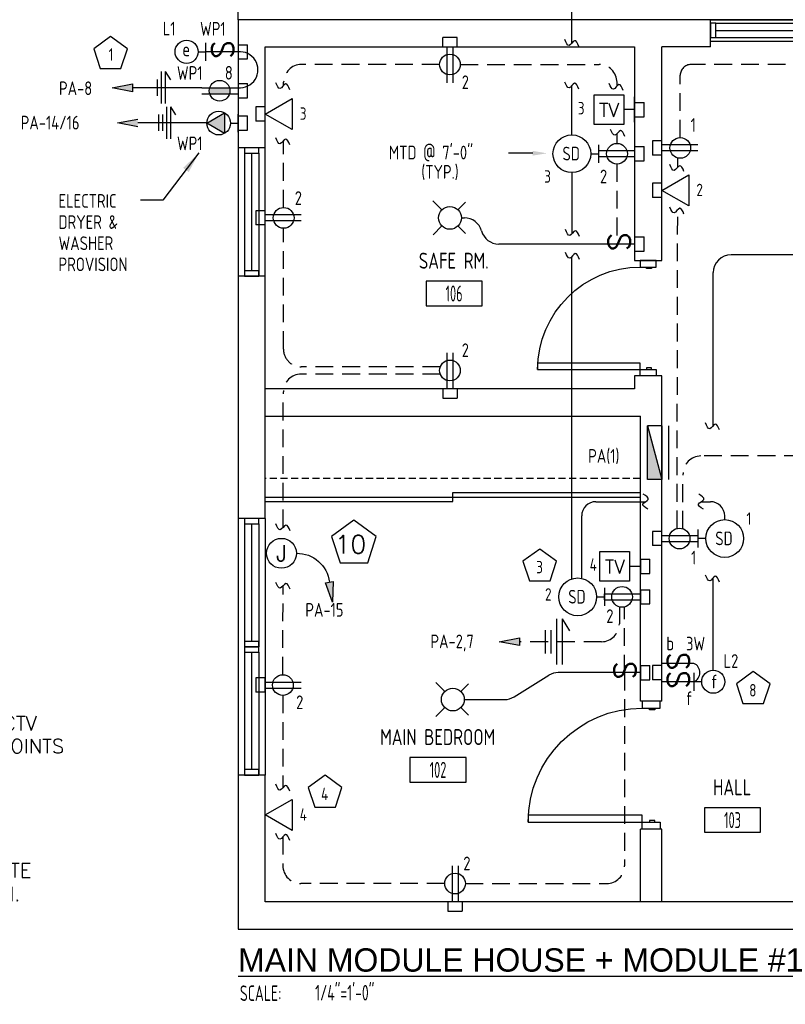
# Model space of a CAD drawing. Header units: inches. Extents: x 23373 to 33923, y 1540 to 5670.
# Tile 33 of 106: x 27084 to 27299, y 2431 to 2708. Entities that reach past the tile are written whole.
import ezdxf
from ezdxf import colors
from ezdxf.entities.mleader import LeaderData, LeaderLine
from ezdxf.enums import TextEntityAlignment as Align
from ezdxf.math import Vec2, Vec3

# ---------------------------------------------------------------- set-up
doc = ezdxf.new("R2010")
doc.units = ezdxf.units.IN
doc.header["$LTSCALE"] = 2
doc.header["$MEASUREMENT"] = 0
for name, pattern in [('DASHED', [0.75, 0.5, -0.25]), ('HIDDEN', [0.375, 0.25, -0.125]), ('HIDDEN2', [0.1875, 0.125, -0.0625])]:
    doc.linetypes.add(name, pattern=pattern)
doc.layers.get('0').update_dxf_attribs({"color": 8, "linetype": 'CONTINUOUS'})
for name, color, linetype in [('1ELEC', 3, 'CONTINUOUS'), ('a-door', 8, 'CONTINUOUS'), ('eeCtvDist', 5, 'CONTINUOUS'), ('eeEquipment', 4, 'CONTINUOUS'), ('eeFaDist', 4, 'CONTINUOUS'), ('eeLight-LINE', 5, 'CONTINUOUS'), ('eeLightDist', 200, 'CONTINUOUS'), ('eeLightSwitches', 200, 'CONTINUOUS'), ('eeRecepDist', 120, 'CONTINUOUS'), ('eeRecepLINE', 120, 'HIDDEN'), ('eeTelDist', 5, 'CONTINUOUS'), ('EL-ANNO-TEXT', 4, 'CONTINUOUS'), ('G-SYMB', 1, 'CONTINUOUS'), ('LABELS', 2, 'CONTINUOUS'), ('RECEP-DIST', 120, 'HIDDEN2'), ('roof', 8, 'DASHED'), ('TEXT', 2, 'CONTINUOUS'), ('Walls', 1, 'CONTINUOUS')]:
    doc.layers.add(name, color=color, linetype=linetype)
doc.layers.add('DIM', color=4, linetype='CONTINUOUS', lineweight=13)
doc.styles.add('100-48', font='archstyl.shx', dxfattribs={"width": 0.9, "height": 4.8})
doc.styles.add('80ANNO', font='romans.shx', dxfattribs={"width": 0.8, "height": 0.08})
doc.styles.add('COMP', font='simplex.shx', dxfattribs={"height": 9})
doc.styles.add('LAR', font='arial.ttf', dxfattribs={"height": 0.25})
doc.styles.add('MED', font='archstyl.shx', dxfattribs={"width": 0.8, "height": 0.125})
doc.styles.get("Standard").update_dxf_attribs({"font": 'simplex.shx'})
doc.dimstyles.new('Copy of STANDARD', dxfattribs={"dimtxt": 8, "dimasz": 3, "dimexe": 3, "dimexo": 3, "dimgap": 3, "dimtad": 1, "dimrnd": 1, "dimzin": 3, "dimdsep": 46, "dimlunit": 4, "dimtxsty": 'Standard', "dimblk": 'ARCHTICK', "dimcen": 3, "dimdle": 3, "dimadec": 0, "dimazin": 0, "dimtfac": 1, "dimtix": 1, "dimtofl": 0, "dimtmove": 1, "dimatfit": 3, "dimfxl": 3, "dimtolj": 1, "dimtzin": 0, "dimlwd": -1, "dimlwe": -1, "dimarcsym": 0})

# ---------------------------------------------------------------- blocks, each defined once
blk = doc.blocks.new('AINC-TITLE')
at = {"layer": 'G-SYMB', "color": 4, "linetype": 'Continuous', "style": 'MED', "width": 0.75}
blk.add_text('SCALE:', height=0.125, dxfattribs=at).set_placement((-0.8802076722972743, -0.3073332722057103))
at = {"layer": 'G-SYMB', "color": 1, "linetype": 'Continuous', "style": 'LAR'}
blk.add_attdef('%%UDRAWING-TITLE', (-0.895149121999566, -0.07174532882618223), '', height=0.1875, dxfattribs=at)
at = {"layer": 'G-SYMB', "color": 4, "linetype": 'Continuous', "style": 'MED', "width": 0.75}
blk.add_attdef('SCALE', (-0.2765239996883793, -0.30362657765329), '', height=0.125, dxfattribs=at)
blk = doc.blocks.new('AINC-ROOMID')
at = {"layer": 'G-SYMB'}
blk.add_lwpolyline([(-0.2473152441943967, -0.3518933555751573), (0.2532671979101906, -0.3518933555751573), (0.2532671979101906, -0.1607061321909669), (-0.2473152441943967, -0.1607061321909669)], close=True, dxfattribs=at)
at = {"layer": 'G-SYMB', "color": 4, "linetype": 'Continuous', "style": 'MED', "oblique": -180, "text_generation_flag": 6}
for tag, p in [('%%UROOM-ID', (0, 0.2092985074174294)), ('%%USPAN', (0, 0))]:
    blk.add_attdef(tag, text='', height=0.125, rotation=180, dxfattribs=at).set_placement(p, align=Align.MIDDLE)
at = {"layer": 'G-SYMB', "color": 4, "linetype": 'Continuous', "style": 'MED', "text_generation_flag": 6, "width": 0.75}
blk.add_attdef('R-NUM', text='', height=0.125, rotation=180, dxfattribs=at).set_placement((0.002975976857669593, -0.2562997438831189), align=Align.MIDDLE)
blk = doc.blocks.new('Recep-1')
at = {"layer": 'eeRecepDist', "linetype": 'Continuous'}
for p, q in [((0, 0.0175694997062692), (0.2108339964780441, 0.0175694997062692)), ((0, -0.0175694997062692), (0.2108339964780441, -0.0175694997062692))]:
    blk.add_line(p, q, dxfattribs=at)
blk.add_circle((0.1032208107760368, -2.273736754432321e-13), 0.06057817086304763, dxfattribs=at)
blk = doc.blocks.new('Smoke-Dt')
at = {"layer": 'eeFaDist'}
blk.add_circle((0, 0), 0.1104238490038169, dxfattribs=at)
at = {"layer": 'eeFaDist', "style": '100-48', "width": 0.9}
blk.add_text('SD', height=0.08, dxfattribs=at).set_placement((-0.05483733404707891, -0.03906780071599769))
blk = doc.blocks.new('SP-SW')
at = {"layer": 'eeLightSwitches', "linetype": 'ByBlock'}
blk.add_line((0, 0), (0, 0.18732770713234), dxfattribs=at)
blk.add_text('S', height=0.1272141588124, dxfattribs=at).set_placement((-0.04181422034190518, 0.0267611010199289))
blk = doc.blocks.new('WALL-LGT')
at = {"layer": 'eeLightDist', "linetype": 'ByBlock'}
for p, q in [((-0.05252756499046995, 0), (0.05252756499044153, 0)), ((8.526512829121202e-13, 0.04559684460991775), (0, 0))]:
    blk.add_line(p, q, dxfattribs=at)
blk.add_circle((8.526512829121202e-13, 0.113053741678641), 0.06745689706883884, dxfattribs=at)
blk = doc.blocks.new('CEIL-LGT')
at = {"layer": 'eeLightDist', "linetype": 'ByBlock'}
for p, q in [((-0.04773157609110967, 0.04773157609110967), (-0.09913481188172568, 0.09913481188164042)), ((0.04699724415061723, 0.0469972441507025), (0.09164462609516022, 0.09164462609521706)), ((-0.04699724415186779, -0.04699724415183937), (-0.09869421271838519, -0.09869421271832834)), ((0.0477315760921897, -0.04773157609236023), (0.0917914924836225, -0.09179149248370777))]:
    blk.add_line(p, q, dxfattribs=at)
blk.add_circle((0, 0), 0.06666666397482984, dxfattribs=at)
blk = doc.blocks.new('TEL-OUT')
at = {"layer": 'eeTelDist', "linetype": 'ByBlock'}
for p, q in [((0, 0), (0.1573867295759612, 0.0908672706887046)), ((0.1573867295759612, 0.0908672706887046), (0.1573867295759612, -0.09086727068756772)), ((0.1573867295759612, -0.09086727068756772), (0, 0))]:
    blk.add_line(p, q, dxfattribs=at)
at = {"layer": 'eeTelDist'}
blk.add_line((2.842170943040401e-14, -0.07253261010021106), (0, 0.07253261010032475), dxfattribs=at)
blk = doc.blocks.new('Wires2A')
at = {"layer": 'eeRecepDist'}
for p, q in [((0, 0.1333333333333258), (0, -0.1333333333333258)), ((0.03333333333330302, 0.1333333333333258), (0.03333333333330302, -0.1333333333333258)), ((0.03333333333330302, 0.1333333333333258), (0.07684045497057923, 0.06411706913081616)), ((-0.06666666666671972, 0.0681004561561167), (-0.06666666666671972, -0.06810045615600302)), ((-0.0333333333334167, 0.0681004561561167), (-0.0333333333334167, -0.06810045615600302))]:
    blk.add_line(p, q, dxfattribs=at)
blk = doc.blocks.new('E-JBOX')
at = {"color": 5, "linetype": 'ByBlock'}
blk.add_circle((0, 0), 0.0625, dxfattribs=at)
at = {"color": 0, "linetype": 'ByBlock'}
blk.add_text('J', height=0.06703982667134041, dxfattribs=at).set_placement((1.313433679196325e-10, 8.924635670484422e-05), align=Align.MIDDLE)
blk = doc.blocks.new('HR RECEPT')
at = {"layer": 'eeRecepDist', "linetype": 'Continuous'}
blk.add_hatch(color=256, dxfattribs=at).paths.add_polyline_path([(-0.2130684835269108, -0.2832813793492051), (-0.1716253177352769, -0.1701110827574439), (-0.2169351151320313, -0.1628234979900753)])
for p, q in [((-0.1716253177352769, -0.1701110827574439), (-0.2169351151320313, -0.1628234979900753)), ((-0.2169351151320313, -0.1628234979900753), (-0.2130684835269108, -0.2832813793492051)), ((-0.2130684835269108, -0.2832813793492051), (-0.1716253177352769, -0.1701110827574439))]:
    blk.add_line(p, q, dxfattribs=at)
at = {"layer": 'eeRecepDist', "linetype": 'ByBlock'}
blk.add_arc((-0.006295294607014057, -0.1892565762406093), 0.1893612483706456, 88.09485684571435, 173.0878012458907, dxfattribs=at)
blk = doc.blocks.new('30 AMPS')
at = {"layer": 'eeRecepDist'}
for p, q in [((137.6920854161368, 589.479755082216), (137.795561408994, 589.5394969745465)), ((137.795561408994, 589.5394969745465), (137.795561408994, 589.4200131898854)), ((137.795561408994, 589.4200131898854), (137.6920854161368, 589.479755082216))]:
    blk.add_line(p, q, dxfattribs=at)
at = {"layer": 'eeRecepDist', "linetype": 'Continuous'}
for p, q in [((137.8743355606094, 589.4275593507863), (137.8743355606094, 589.5326144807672)), ((137.8287387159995, 589.4800869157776), (137.8743355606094, 589.4800869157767))]:
    blk.add_line(p, q, dxfattribs=at)
blk.add_circle((137.7612818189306, 589.4800869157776), 0.06919719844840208, dxfattribs=at)
at = {"layer": 'eeRecepDist'}
blk.add_solid([(137.6920854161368, 589.479755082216), (137.7955614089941, 589.5394969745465), (137.7955614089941, 589.4200131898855)], dxfattribs=at)
blk = doc.blocks.new('CAJA 4X4 LUCES')
at = {"layer": 'eeLight-LINE', "color": 8, "ltscale": 2}
for p, q in [((24065.98961399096, 2814.836149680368), (24061.98961399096, 2814.836149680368)), ((24061.98961399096, 2812.211149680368), (24061.98961399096, 2814.836149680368)), ((24065.98961399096, 2812.211149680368), (24065.98961399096, 2814.836149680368)), ((24061.98961399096, 2812.211149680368), (24065.98961399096, 2812.211149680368))]:
    blk.add_line(p, q, dxfattribs=at)
blk = doc.blocks.new('_ArchTick')
at = {"color": 0, "linetype": 'ByBlock', "const_width": 0.15}
blk.add_lwpolyline([(-0.5, -0.5), (0.5, 0.5)], dxfattribs=at)
blk = doc.blocks.new('RECEP-gf')
at = {"layer": 'eeRecepDist'}
blk.add_hatch(color=256, dxfattribs=at).paths.add_polyline_path([(137.816524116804, 590.8342097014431, 0.07369759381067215), (137.8191279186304, 590.8517792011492, 0.07369759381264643), (137.8165241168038, 590.8693487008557), (137.7005753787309, 590.8693487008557, 0.07369759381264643), (137.6979715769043, 590.8517792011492, 0.07369759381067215), (137.7005753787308, 590.8342097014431)])
at = {"layer": 'eeRecepDist', "linetype": 'Continuous'}
for p, q in [((137.6553289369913, 590.8693487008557), (137.8661629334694, 590.8693487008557)), ((137.6553289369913, 590.8342097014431), (137.8661629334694, 590.8342097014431))]:
    blk.add_line(p, q, dxfattribs=at)
blk.add_circle((137.7585497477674, 590.8517792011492), 0.06057817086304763, dxfattribs=at)

msp = doc.modelspace()

# ---------------------------------------------------------------- hatches: boundary and pattern name
at = {"layer": 'eeEquipment'}
msp.add_hatch(color=256, dxfattribs=at).paths.add_polyline_path([(27260.2898676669, 2578.787338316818), (27264.30031554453, 2578.787338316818), (27260.2898676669, 2593.826517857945)])
at = {"layer": 'eeRecepDist', "linetype": 'Continuous'}
for points in [[(27110.16228254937, 2688.752435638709), (27115.84142103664, 2689.853846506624), (27115.84142103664, 2687.651024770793)], [(27111.6179655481, 2678.870382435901), (27117.29710403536, 2679.971793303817), (27117.29710403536, 2677.768971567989)], [(27218.65592934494, 2533.271521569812), (27224.3350678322, 2534.372932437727), (27224.3350678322, 2532.1701107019)]]:
    msp.add_hatch(color=256, dxfattribs=at).paths.add_polyline_path(points)

# ---------------------------------------------------------------- linework, layer by layer
msp.add_line((27421.92531554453, 2707.859171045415), (27277.92531554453, 2707.859171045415))
at = {"layer": 'a-door'}
for p, q in [((27277.92531554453, 2707.859170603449), (27313.92531554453, 2707.859170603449)), ((27279.42531554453, 2706.859170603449), (27313.92531354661, 2706.859170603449)), ((27279.42531554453, 2704.859170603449), (27312.42531354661, 2704.859170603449)), ((27279.42531554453, 2702.859170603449), (27313.92531354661, 2702.859170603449)), ((27277.92531554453, 2701.859170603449), (27313.92531554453, 2701.85917192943)), ((27145.42531554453, 2671.859171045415), (27145.42531687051, 2635.859171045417)), ((27147.23781554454, 2670.359171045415), (27147.23781554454, 2635.859173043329)), ((27149.23781554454, 2670.359171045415), (27149.23781554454, 2637.359173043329)), ((27151.23781554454, 2670.359171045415), (27151.23781554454, 2635.859173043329)), ((27152.92213976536, 2671.859171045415), (27152.92213976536, 2635.859171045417)), ((27145.42531421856, 2567.859171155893), (27145.42531554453, 2531.859171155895)), ((27153.05031554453, 2567.859171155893), (27153.05031554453, 2531.859171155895)), ((27147.23781488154, 2566.359171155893), (27147.23781488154, 2531.859173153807)), ((27149.23781488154, 2566.359171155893), (27149.23781488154, 2533.359173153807)), ((27151.23781488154, 2566.359171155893), (27151.23781488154, 2531.859173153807)), ((27145.42531421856, 2531.859171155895), (27145.42531554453, 2495.859171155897)), ((27153.05031554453, 2531.859171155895), (27153.05031554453, 2495.859171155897)), ((27147.23781488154, 2530.359171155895), (27147.23781488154, 2495.859173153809)), ((27149.23781488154, 2530.359171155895), (27149.23781488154, 2497.359173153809)), ((27151.23781488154, 2530.359171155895), (27151.23781488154, 2495.859173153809))]:
    msp.add_line(p, q, dxfattribs=at)
at = {"layer": 'a-door', "linetype": 'Continuous', "lineweight": -3}
for p, q in [((27153.05031554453, 2573.859171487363), (27258.30031554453, 2573.859171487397)), ((27205.67531554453, 2575.10917148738), (27258.30031554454, 2575.109171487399)), ((27205.67531554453, 2572.60917148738), (27205.67531554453, 2575.10917148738)), ((27153.05031554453, 2572.60917148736), (27205.67531554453, 2572.60917148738))]:
    msp.add_line(p, q, dxfattribs=at)
at = {"layer": 'a-door'}
for points in [[(27277.92531554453, 2702.859170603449), (27279.42531554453, 2702.859170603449), (27279.42531554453, 2706.859170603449), (27277.92531554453, 2706.859170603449)], [(27147.23781554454, 2671.859171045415), (27147.23781554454, 2670.359171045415), (27151.23781554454, 2670.359171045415), (27151.23781554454, 2671.859171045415)], [(27147.23781554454, 2637.359173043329), (27147.23781554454, 2635.859173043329), (27151.23781554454, 2635.859173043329), (27151.23781554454, 2637.359173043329)], [(27147.23781488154, 2567.859171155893), (27147.23781488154, 2566.359171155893), (27151.23781488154, 2566.359171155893), (27151.23781488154, 2567.859171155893)], [(27147.23781488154, 2533.359173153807), (27147.23781488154, 2531.859173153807), (27151.23781488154, 2531.859173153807), (27151.23781488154, 2533.359173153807)], [(27147.23781488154, 2531.859171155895), (27147.23781488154, 2530.359171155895), (27151.23781488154, 2530.359171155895), (27151.23781488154, 2531.859171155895)], [(27147.23781488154, 2497.359173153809), (27147.23781488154, 2495.859173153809), (27151.23781488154, 2495.859173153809), (27151.23781488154, 2497.359173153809)]]:
    msp.add_lwpolyline(points, close=True, dxfattribs=at)
at = {"layer": 'a-door', "linetype": 'Continuous', "lineweight": -3}
for points in [[(27262.73607943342, 2638.435560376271), (27262.73607943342, 2640.234171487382), (27258.23955165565, 2640.234171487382), (27258.23955165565, 2638.435560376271)], [(27261.38712110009, 2638.435560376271), (27261.38712110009, 2637.985907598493), (27260.03816276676, 2637.985907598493), (27260.03816276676, 2638.435560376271)], [(27258.23955165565, 2609.657782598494), (27258.23955165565, 2611.456393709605), (27229.46177387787, 2611.456393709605), (27229.46177387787, 2609.657782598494)], [(27262.73607943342, 2609.657782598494), (27262.73607943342, 2607.859171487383), (27258.23955165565, 2607.859171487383), (27258.23955165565, 2609.657782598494)], [(27261.38712110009, 2609.657782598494), (27261.38712110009, 2610.107435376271), (27260.03816276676, 2610.107435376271), (27260.03816276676, 2609.657782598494)], [(27263.80031554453, 2514.609171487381), (27263.80031554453, 2516.609171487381), (27258.80031554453, 2516.609171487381), (27258.80031554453, 2514.609171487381)], [(27262.30031554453, 2514.609171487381), (27262.30031554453, 2514.109171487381), (27260.80031554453, 2514.109171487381), (27260.80031554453, 2514.609171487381)], [(27258.80031554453, 2482.609171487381), (27258.80031554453, 2484.609171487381), (27226.80031554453, 2484.609171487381), (27226.80031554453, 2482.609171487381)], [(27263.80031554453, 2482.609171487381), (27263.80031554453, 2480.609171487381), (27258.80031554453, 2480.609171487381), (27258.80031554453, 2482.609171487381)], [(27262.30031554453, 2482.609171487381), (27262.30031554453, 2483.109171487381), (27260.80031554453, 2483.109171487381), (27260.80031554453, 2482.609171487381)]]:
    msp.add_lwpolyline(points, close=True, dxfattribs=at)
at = {"layer": 'a-door', "linetype": 'Continuous', "lineweight": -3, "extrusion": (0, 0, -1)}
for centre, radius in [((-27258.23955165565, 2609.657782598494), 28.7777777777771), ((-27258.80031554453, 2482.609171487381), 32.00000000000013)]:
    msp.add_arc(centre, radius, 0, 90, dxfattribs=at)
at = {"layer": 'eeCtvDist', "linetype": 'ByBlock'}
for p, q in [((27245.2731599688, 2686.810368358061), (27253.6474876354, 2686.810368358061)), ((27245.2731599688, 2678.436040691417), (27245.2731599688, 2686.810368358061)), ((27253.6474876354, 2686.810368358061), (27253.6474876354, 2678.436040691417)), ((27256.67531554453, 2679.072347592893), (27256.67531554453, 2686.174061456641)), ((27256.67531554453, 2682.623204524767), (27253.6474876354, 2682.623204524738)), ((27253.6474876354, 2678.436040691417), (27245.2731599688, 2678.436040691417)), ((27246.8981599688, 2558.61266943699), (27255.2724876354, 2558.61266943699)), ((27246.8981599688, 2550.238341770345), (27246.8981599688, 2558.61266943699)), ((27255.2724876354, 2558.61266943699), (27255.2724876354, 2550.238341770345)), ((27258.30031554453, 2550.874648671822), (27258.30031554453, 2557.976362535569)), ((27258.30031554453, 2554.425505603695), (27255.2724876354, 2554.425505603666)), ((27255.2724876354, 2550.238341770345), (27246.8981599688, 2550.238341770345))]:
    msp.add_line(p, q, dxfattribs=at)
at = {"layer": 'eeEquipment'}
for p, q in [((27260.2898676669, 2578.787338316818), (27260.2898676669, 2593.826517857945)), ((27260.2898676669, 2593.826517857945), (27264.30031554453, 2578.787338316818)), ((27264.30031554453, 2593.826517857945), (27260.2898676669, 2593.826517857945)), ((27264.30031554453, 2593.826517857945), (27264.30031554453, 2578.787338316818)), ((27266.13330963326, 2593.826517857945), (27266.13330963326, 2578.787338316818)), ((27264.30031554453, 2578.787338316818), (27260.2898676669, 2578.787338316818))]:
    msp.add_line(p, q, dxfattribs=at)
at = {"layer": 'eeFaDist', "ltscale": 2}
for p, q in [((27239.06645092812, 2701.313096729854), (27239.06645092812, 2745.381102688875)), ((27239.06645092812, 2675.535007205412), (27239.06645092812, 2689.381243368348)), ((27245.82163823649, 2572.569052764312), (27259.73720075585, 2572.569052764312)), ((27275.31076967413, 2572.569052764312), (27277.92957736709, 2572.569052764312)), ((27241.82163823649, 2551.160479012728), (27241.82163823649, 2568.569052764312)), ((27281.92959047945, 2567.533573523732), (27281.92957736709, 2568.569052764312))]:
    msp.add_line(p, q, dxfattribs=at)
at = {"layer": 'eeFaDist'}
for p, q in [((27246.55544422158, 2672.755985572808), (27246.55544422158, 2667.713339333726)), ((27244.3667956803, 2670.234662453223), (27246.55544422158, 2670.234662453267)), ((27274.44066430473, 2559.711905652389), (27274.44066430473, 2564.754551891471)), ((27276.629312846, 2562.233228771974), (27274.44066430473, 2562.23322877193)), ((27248.18036399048, 2548.38145738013), (27248.18036399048, 2543.338811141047)), ((27245.99171544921, 2545.860134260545), (27248.18036399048, 2545.860134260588))]:
    msp.add_line(p, q, dxfattribs=at)
at = {"layer": 'eeFaDist', "ltscale": 10}
for p, q in [((27239.06645092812, 2664.93431770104), (27239.06645092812, 2647.750275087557)), ((27239.06637069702, 2550.905233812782), (27239.06637069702, 2641.342035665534))]:
    msp.add_line(p, q, dxfattribs=at)
at = {"layer": 'eeFaDist', "ltscale": 2}
for centre, start, end in [((27245.82163823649, 2568.569052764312), 90, 180), ((27277.92957736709, 2568.569052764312), 0, 90)]:
    msp.add_arc(centre, 4, start, end, dxfattribs=at)
at = {"layer": 'eeFaDist', "ltscale": 10}
for points in [[(27241.0457694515, 2700.336729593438), (27239.84138295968, 2701.964925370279), (27238.29152432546, 2700.661274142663), (27237.08713783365, 2702.289469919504)], [(27241.0457694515, 2688.404876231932), (27239.84138295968, 2690.033072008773), (27238.29152432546, 2688.729420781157), (27237.08713783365, 2690.357616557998)], [(27241.23507436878, 2646.991185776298), (27240.03068787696, 2648.619381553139), (27238.48082924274, 2647.315730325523), (27237.27644275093, 2648.943926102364)], [(27241.23499413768, 2640.573953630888), (27240.03060764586, 2642.202149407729), (27238.48074901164, 2640.898498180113), (27237.27636251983, 2642.526693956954)], [(27260.37915312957, 2570.457443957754), (27258.96817237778, 2571.910269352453), (27260.50622227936, 2573.227831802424), (27259.09524152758, 2574.680657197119)], [(27275.95272204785, 2570.457443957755), (27274.54174129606, 2571.910269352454), (27276.07979119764, 2573.227831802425), (27274.66881044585, 2574.680657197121)]]:
    msp.add_spline(points, degree=3, dxfattribs=at)
at = {"layer": 'eeLight-LINE', "color": 8}
for p, q in [((27204.01995092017, 2700.234331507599), (27205.70662288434, 2700.234171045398)), ((27153.05039577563, 2680.523039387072), (27153.05055623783, 2682.209711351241)), ((27264.30015508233, 2671.016326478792), (27264.30031554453, 2672.702998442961)), ((27256.67547600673, 2671.077035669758), (27256.67531554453, 2669.390363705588)), ((27264.30023531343, 2659.095788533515), (27264.30039577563, 2660.782460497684)), ((27153.05047600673, 2651.391326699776), (27153.05063646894, 2653.077998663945)), ((27205.70566011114, 2604.234011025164), (27204.01898814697, 2604.234171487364)), ((27264.30023531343, 2561.390835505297), (27264.30039577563, 2563.077507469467)), ((27258.30031554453, 2545.015835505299), (27258.30047600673, 2546.702507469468)), ((27264.30023531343, 2523.765835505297), (27264.30039577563, 2525.452507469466)), ((27153.05031554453, 2520.266306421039), (27153.05047600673, 2521.952978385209)), ((27207.14365152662, 2460.234091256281), (27205.45697956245, 2460.234251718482))]:
    msp.add_line(p, q, dxfattribs=at)
at = {"layer": 'eeLight-LINE', "ltscale": 10}
for p, q in [((27208.06281541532, 2652.234171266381), (27208.91137984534, 2652.234171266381)), ((27247.68358560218, 2644.897049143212), (27218.55031554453, 2644.897049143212)), ((27356.35031633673, 2641.859171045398), (27283.71862508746, 2641.859171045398)), ((27278.71862508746, 2593.810389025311), (27278.71862508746, 2636.859171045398)), ((27278.71862508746, 2525.276291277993), (27278.71862508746, 2551.184642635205)), ((27248.18028375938, 2545.016798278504), (27248.18044422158, 2546.703470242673)), ((27222.85368226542, 2517.797858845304), (27232.62227620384, 2523.857984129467)), ((27249.30858560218, 2524.609171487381), (27235.25810456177, 2524.609171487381)), ((27208.87531541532, 2517.04667148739), (27220.21785390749, 2517.04667148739))]:
    msp.add_line(p, q, dxfattribs=at)
for centre, radius, start, end in [((27208.91137984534, 2647.234171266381), 5, 15.44348739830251, 90), ((27218.55031554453, 2649.897049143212), 5, 195.4434873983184, 270), ((27283.71862508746, 2636.859171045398), 5, 90, 180), ((27272.12695229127, 2524.609171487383), 2.822501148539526, 294.3800619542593, 65.61993804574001), ((27235.25810456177, 2519.609171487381), 5, 90, 121.814149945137), ((27220.21785390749, 2522.04667148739), 5, 270, 301.8141499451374)]:
    msp.add_arc(centre, radius, start, end, dxfattribs=at)
for points in [[(27280.47916888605, 2592.707994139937), (27279.27478239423, 2594.336189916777), (27277.72492376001, 2593.032538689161), (27276.5205372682, 2594.660734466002)], [(27280.47916888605, 2550.030172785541), (27279.27478239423, 2551.658368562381), (27277.72492376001, 2550.354717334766), (27276.5205372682, 2551.982913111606)]]:
    msp.add_spline(points, degree=3, dxfattribs=at)
at = {"layer": 'eeLightSwitches', "ltscale": 2}
msp.add_arc((27145.92561404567, 2693.797626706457), 5.070902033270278, 264.3361269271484, 95.66296158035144, dxfattribs=at)
at = {"layer": 'eeRecepDist'}
for p, q in [((27123.86947469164, 2693.32327708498), (27123.90867698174, 2684.32336246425)), ((27124.99446401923, 2693.328177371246), (27126.47299082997, 2690.998546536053)), ((27124.99446401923, 2693.328177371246), (27125.03366630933, 2684.328262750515)), ((27122.7540751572, 2691.116788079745), (27122.77409786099, 2686.520050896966)), ((27123.08476882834, 2681.229834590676), (27123.10479153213, 2676.633097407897)), ((27124.20975815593, 2681.234734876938), (27124.22978085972, 2676.637997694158)), ((27125.32515769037, 2683.441223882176), (27125.36435998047, 2674.441309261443)), ((27126.45014701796, 2683.446124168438), (27127.9286738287, 2681.116493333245)), ((27126.45014701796, 2683.446124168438), (27126.48934930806, 2674.446209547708))]:
    msp.add_line(p, q, dxfattribs=at)
at = {"layer": 'eeRecepDist', "linetype": 'Continuous'}
for p, q in [((27110.16228254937, 2688.752435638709), (27115.84142103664, 2689.853846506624)), ((27115.84142103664, 2689.853846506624), (27115.84142103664, 2687.651024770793)), ((27115.84142103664, 2687.651024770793), (27110.16228254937, 2688.752435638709)), ((27111.6179655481, 2678.870382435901), (27117.29710403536, 2679.971793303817)), ((27117.29710403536, 2677.768971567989), (27111.6179655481, 2678.870382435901)), ((27218.65592934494, 2533.271521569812), (27224.3350678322, 2534.372932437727)), ((27224.3350678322, 2534.372932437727), (27224.3350678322, 2532.1701107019)), ((27224.3350678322, 2532.1701107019), (27218.65592934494, 2533.271521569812))]:
    msp.add_line(p, q, dxfattribs=at)
at = {"layer": 'eeRecepLINE', "ltscale": 10}
for p, q in [((27201.95506334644, 2695.279513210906), (27163.21626575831, 2695.279929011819)), ((27207.77056774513, 2695.27958301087), (27246.72107351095, 2695.279375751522)), ((27434.01756335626, 2695.279929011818), (27272.4659448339, 2695.279929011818)), ((27269.4659448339, 2674.766923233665), (27269.4659448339, 2692.279929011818)), ((27158.21626575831, 2689.459618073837), (27158.21626575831, 2690.279929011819)), ((27251.72107351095, 2689.231654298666), (27251.72107351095, 2690.279375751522)), ((27251.72107351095, 2673.141923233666), (27251.72107351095, 2675.878489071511)), ((27158.21602615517, 2655.141923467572), (27158.21626575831, 2673.95809232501)), ((27251.72052025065, 2667.326418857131), (27251.72052025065, 2644.897049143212)), ((27268.77238686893, 2666.485860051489), (27268.77728018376, 2668.951424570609)), ((27268.57109051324, 2565.059900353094), (27268.74863333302, 2654.517311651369)), ((27158.15549026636, 2615.42192021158), (27158.2112104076, 2649.326422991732)), ((27202.13766158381, 2610.413703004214), (27163.1554835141, 2610.413703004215)), ((27202.13766158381, 2608.385345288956), (27163.13571558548, 2608.385345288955)), ((27158.07323467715, 2565.371170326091), (27158.13572233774, 2603.393562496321)), ((27333.64257338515, 2585.399800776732), (27275.23701170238, 2585.399800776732)), ((27270.20300596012, 2564.982544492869), (27270.23702154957, 2580.409724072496)), ((27158.00527130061, 2524.016923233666), (27158.04625918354, 2548.957164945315)), ((27252.37787311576, 2542.964101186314), (27252.37787311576, 2538.271521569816)), ((27253.80445057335, 2524.609171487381), (27253.80445057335, 2543.030032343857)), ((27247.37787311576, 2533.271521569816), (27224.3350678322, 2533.271521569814)), ((27253.80445057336, 2524.609171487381), (27253.80445057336, 2470.399407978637)), ((27158.00471804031, 2518.201418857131), (27158.00471804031, 2492.318586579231)), ((27158.00471804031, 2478.50449320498), (27158.00471804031, 2470.399961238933)), ((27203.39305476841, 2465.399365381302), (27163.00471804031, 2465.399961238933)), ((27209.20855916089, 2465.399548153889), (27248.80445057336, 2465.399407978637))]:
    msp.add_line(p, q, dxfattribs=at)
at = {"layer": 'eeRecepLINE', "linetype": 'Continuous'}
for p, q in [((27135.30528371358, 2688.752435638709), (27115.84142103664, 2688.752435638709)), ((27136.76096671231, 2678.870382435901), (27117.29710403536, 2678.870382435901))]:
    msp.add_line(p, q, dxfattribs=at)
at = {"layer": 'eeRecepLINE', "ltscale": 10}
for centre, radius, start, end in [((27163.21626575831, 2690.279929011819), 5, 90, 180), ((27246.72107351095, 2690.279375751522), 5, 0, 90), ((27272.4659448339, 2692.279929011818), 3, 90, 180), ((27163.1554835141, 2615.413703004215), 5, 179.9058376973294, 270), ((27163.13571558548, 2603.385345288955), 5, 90, 179.9058376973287), ((27275.23701170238, 2580.399800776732), 5, 90, 179.8862873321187), ((27247.37787311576, 2538.271521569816), 5, 270, 0), ((27163.00471804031, 2470.399961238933), 5, 180, 270), ((27248.80445057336, 2470.399407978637), 5, 270, 0)]:
    msp.add_arc(centre, radius, start, end, dxfattribs=at)
at = {"layer": 'eeRecepLINE', "linetype": 'Continuous'}
for points in [[(27159.94816270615, 2688.213631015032), (27158.74377621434, 2689.841826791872), (27157.19391758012, 2688.538175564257), (27155.9895310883, 2690.166371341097)], [(27253.48161730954, 2688.020281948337), (27252.27723081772, 2689.648477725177), (27250.7273721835, 2688.344826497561), (27249.52298569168, 2689.973022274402)], [(27253.88969695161, 2675.119399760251), (27252.68531045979, 2676.747595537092), (27251.13545182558, 2675.443944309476), (27249.93106533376, 2677.072140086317)], [(27159.94816270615, 2672.712105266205), (27158.74377621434, 2674.340301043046), (27157.19391758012, 2673.03664981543), (27155.9895310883, 2674.66484559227)], [(27270.50917713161, 2665.244962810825), (27269.30479063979, 2666.873158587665), (27267.75493200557, 2665.56950736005), (27266.55054551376, 2667.19770313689)], [(27270.50917713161, 2653.301325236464), (27269.30479063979, 2654.929521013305), (27267.75493200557, 2653.625869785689), (27266.55054551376, 2655.254065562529)], [(27160.02557770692, 2564.364733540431), (27158.82119121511, 2565.992929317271), (27157.27133258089, 2564.689278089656), (27156.06694608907, 2566.317473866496)], [(27160.02557770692, 2547.980797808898), (27158.82119121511, 2549.608993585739), (27157.27133258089, 2548.305342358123), (27156.06694608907, 2549.933538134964)], [(27159.94816270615, 2491.302238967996), (27158.74377621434, 2492.930434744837), (27157.19391758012, 2491.626783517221), (27155.9895310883, 2493.254979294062)], [(27159.94816270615, 2477.488145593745), (27158.74377621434, 2479.116341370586), (27157.19391758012, 2477.81269014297), (27155.9895310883, 2479.440885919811)]]:
    msp.add_spline(points, degree=3, dxfattribs=at)
at = {"layer": 'RECEP-DIST', "linetype": 'Continuous'}
for points in [[(27109.67537483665, 2703.141710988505), (27104.96880217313, 2699.722185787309), (27106.76655296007, 2694.189277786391), (27112.58419671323, 2694.189277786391), (27114.38194750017, 2699.722185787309)], [(27177.9342822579, 2567.353655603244), (27171.65885203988, 2562.794288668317), (27174.05585308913, 2555.417078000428), (27181.81271142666, 2555.417078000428), (27184.20971247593, 2562.794288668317)], [(27230.05029280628, 2559.269153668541), (27225.34372014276, 2555.849628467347), (27227.1414709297, 2550.316720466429), (27232.95911468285, 2550.316720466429), (27234.7568654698, 2555.849628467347)], [(27289.93098326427, 2524.888627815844), (27285.22441060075, 2521.46910261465), (27287.02216138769, 2515.936194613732), (27292.83980514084, 2515.936194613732), (27294.63755592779, 2521.46910261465)], [(27169.84172459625, 2495.774147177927), (27165.13515193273, 2492.354621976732), (27166.93290271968, 2486.821713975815), (27172.75054647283, 2486.821713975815), (27174.54829725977, 2492.354621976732)]]:
    msp.add_lwpolyline(points, close=True, dxfattribs=at)
at = {"layer": 'roof', "ltscale": 5}
msp.add_line((27145.42531554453, 2707.859171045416), (27145.42531554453, 2749.859171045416), dxfattribs=at)
at = {"layer": 'roof', "ltscale": 2}
msp.add_line((27258.30031554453, 2579.104231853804), (27153.05031554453, 2579.104231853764), dxfattribs=at)
at = {"layer": 'Walls'}
for p, q in [((27277.92531554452, 2707.859171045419), (27145.42531554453, 2707.859171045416)), ((27145.42531554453, 2707.859171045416), (27145.42531554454, 2567.859171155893)), ((27277.92531554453, 2707.859171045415), (27145.42531554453, 2707.859171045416)), ((27277.92531554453, 2700.234171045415), (27277.92531554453, 2707.859171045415)), ((27153.05031554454, 2671.859171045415), (27153.05031554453, 2700.234171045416)), ((27153.05031554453, 2700.234171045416), (27256.67531554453, 2700.234171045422)), ((27256.67531554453, 2700.234171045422), (27256.67531554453, 2640.234171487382)), ((27264.30031554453, 2640.234171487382), (27264.30031554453, 2700.234171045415)), ((27277.92531554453, 2700.234171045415), (27264.30031554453, 2700.234171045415)), ((27153.05031554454, 2671.859171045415), (27145.42531554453, 2671.859171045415)), ((27256.67531554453, 2640.234171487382), (27264.30031554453, 2640.234171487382)), ((27153.05031554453, 2635.859171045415), (27145.42531687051, 2635.859171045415)), ((27153.05031554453, 2567.859171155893), (27153.05031554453, 2635.859171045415)), ((27256.67531554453, 2607.859171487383), (27256.67531554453, 2604.234171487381)), ((27264.30031554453, 2607.859171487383), (27256.67531554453, 2607.859171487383)), ((27264.30031554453, 2516.609171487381), (27264.30031554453, 2607.859171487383)), ((27256.67531554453, 2604.234171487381), (27153.05031554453, 2604.234171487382)), ((27153.05031554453, 2596.609171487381), (27258.30031554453, 2596.609171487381)), ((27258.30031554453, 2516.609171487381), (27258.30031554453, 2596.609171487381)), ((27153.05031554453, 2567.859171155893), (27145.42531421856, 2567.859171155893)), ((27264.30031554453, 2516.609171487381), (27258.30031554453, 2516.609171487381)), ((27145.42531554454, 2495.859171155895), (27145.42531554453, 2452.609171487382)), ((27153.05031554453, 2495.859171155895), (27145.42531554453, 2495.859171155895)), ((27153.05031554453, 2460.234171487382), (27153.05031554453, 2495.859171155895)), ((27258.30031554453, 2460.234171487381), (27258.30031554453, 2480.609171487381)), ((27264.30031554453, 2480.609171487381), (27258.30031554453, 2480.609171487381)), ((27264.30031554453, 2460.234171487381), (27264.30031554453, 2480.609171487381)), ((27327.92531554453, 2460.234171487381), (27153.05031554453, 2460.234171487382)), ((27145.42531554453, 2452.609171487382), (27459.55031554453, 2452.609171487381))]:
    msp.add_line(p, q, dxfattribs=at)

# ---------------------------------------------------------------- block references
ref = msp.add_blockref('AINC-ROOMID', (27205.93288027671, 2640.21366782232), dxfattribs=dict(xscale=31.40809428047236, yscale=35.94597718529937, zscale=31.40809428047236))
ref.add_attrib('%%USPAN', 'SAFE RM.', dxfattribs={"layer": 'G-SYMB', "color": 4, "linetype": 'Continuous', "height": 4.493247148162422, "rotation": 180, "style": 'MED', "text_generation_flag": 6, "width": 0.8737582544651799}).set_placement((27205.93288027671, 2640.21366782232), align=Align.MIDDLE)
ref.add_attrib('R-NUM', '106', dxfattribs={"layer": 'G-SYMB', "color": 4, "linetype": 'Continuous', "height": 4.493247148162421, "rotation": 180, "style": 'MED', "text_generation_flag": 6, "width": 0.6553186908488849}).set_placement((27206.02635003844, 2631.000723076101), align=Align.MIDDLE)
ref = msp.add_blockref('AINC-ROOMID', (27201.4238823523, 2506.514802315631), dxfattribs=dict(xscale=31.40809428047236, yscale=35.94597718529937, zscale=31.40809428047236))
ref.add_attrib('%%USPAN', 'MAIN BEDROOM', dxfattribs={"layer": 'G-SYMB', "color": 4, "linetype": 'Continuous', "height": 4.493247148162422, "rotation": 180, "style": 'MED', "text_generation_flag": 6, "width": 0.8737582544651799}).set_placement((27201.4238823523, 2506.514802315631), align=Align.MIDDLE)
ref.add_attrib('R-NUM', '102', dxfattribs={"layer": 'G-SYMB', "color": 4, "linetype": 'Continuous', "height": 4.493247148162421, "rotation": 180, "style": 'MED', "text_generation_flag": 6, "width": 0.6553186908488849}).set_placement((27201.51735211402, 2497.301857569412), align=Align.MIDDLE)
ref = msp.add_blockref('AINC-ROOMID', (27284.02983291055, 2492.416263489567), dxfattribs=dict(xscale=31.40809428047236, yscale=35.94597718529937, zscale=31.40809428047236))
ref.add_attrib('%%USPAN', 'HALL', dxfattribs={"layer": 'G-SYMB', "color": 4, "linetype": 'Continuous', "height": 4.493247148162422, "rotation": 180, "style": 'MED', "text_generation_flag": 6, "width": 0.8737582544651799}).set_placement((27284.02983291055, 2492.416263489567), align=Align.MIDDLE)
ref.add_attrib('R-NUM', '103', dxfattribs={"layer": 'G-SYMB', "color": 4, "linetype": 'Continuous', "height": 4.493247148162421, "rotation": 180, "style": 'MED', "text_generation_flag": 6, "width": 0.6553186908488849}).set_placement((27284.12330267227, 2483.203318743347), align=Align.MIDDLE)
at = {"layer": '1ELEC', "xscale": 67.1999705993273, "yscale": 67.1999705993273, "zscale": 67.1999705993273}
msp.add_blockref('E-JBOX', (27157.60839006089, 2558.081987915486), dxfattribs=at)
at = {"layer": 'DIM', "xscale": 34.92963946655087, "yscale": 34.92963946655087, "zscale": 34.92963946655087}
msp.add_blockref('AINC-TITLE', (27176.69899923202, 2443.168821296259), dxfattribs=at).add_auto_attribs({'%%UDRAWING-TITLE': '%%UMAIN MODULE HOUSE + MODULE #1', 'SCALE': '1/4"=1\'-0"'})
at = {"layer": 'eeEquipment', "xscale": 48, "yscale": 48, "zscale": 48}
msp.add_blockref('30 AMPS', (20527.45720863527, -25616.20616153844), dxfattribs=at)
at = {"layer": 'eeFaDist', "xscale": 48, "yscale": 48, "zscale": 48}
for p in [(27239.06645092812, 2670.234662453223), (27281.92965759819, 2562.233228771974), (27240.69137069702, 2545.860134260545)]:
    msp.add_blockref('Smoke-Dt', p, dxfattribs=at)
at = {"layer": 'eeLight-LINE'}
msp.add_blockref('CAJA 4X4 LUCES', (3140.873672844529, -111.9767379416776), dxfattribs=at)
for p, rotation in [((24333.21416586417, 26762.83338656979), 270), ((24333.21408558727, 26751.89775087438), 270), ((24444.46416586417, 26746.61281851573), 270), ((24333.21416586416, 26742.82762440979), 270), ((29965.2614652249, -21382.62323868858), 89.99999999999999), ((30076.5112245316, -21392.12995159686), 89.99999999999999), ((24444.46440655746, 26734.22331374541), 270), ((30076.5113047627, -21404.05048954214), 89.99999999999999), ((29965.261545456, -21411.75495137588), 89.99999999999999), ((24444.46416586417, 26708.88666313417), 270), ((51268.85193818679, 5416.445080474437), 180), ((30076.5113047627, -21501.75544257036), 89.99999999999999), ((24446.08924609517, 26618.41511959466), 270), ((24446.08924609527, 26609.84878547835), 270), ((24446.08924609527, 26588.59878547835), 270), ((30076.5113047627, -21539.38044257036), 89.99999999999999), ((29965.2613849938, -21542.87997165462), 89.99999999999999), ((51270.28992960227, 5272.445160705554), 180)]:
    msp.add_blockref('CAJA 4X4 LUCES', p, dxfattribs=dict(at, rotation=rotation))
at = {"layer": 'eeLightDist', "xscale": 48, "yscale": 48, "zscale": 48}
for p, rotation in [((27136.43358560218, 2698.843772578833), 89.99999999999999), ((27273.29204548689, 2522.038360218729), 270)]:
    msp.add_blockref('WALL-LGT', p, dxfattribs=dict(at, rotation=rotation))
for p in [(27204.86281554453, 2652.234171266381), (27205.67531554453, 2517.04667148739)]:
    msp.add_blockref('CEIL-LGT', p, dxfattribs=at)
at = {"layer": 'eeLightSwitches', "xscale": 48, "yscale": 48, "zscale": 48, "rotation": 90}
for p in [(27145.42531554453, 2698.843772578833), (27256.67531554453, 2644.897049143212), (27273.29204548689, 2527.179982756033), (27258.30031554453, 2524.609171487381), (27273.29204548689, 2522.038360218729)]:
    msp.add_blockref('SP-SW', p, dxfattribs=at)
at = {"layer": 'eeRecepDist', "yscale": 48, "zscale": 48}
for name, p, xscale, rotation in [('Recep-1', (27204.86328690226, 2700.234251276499), 48, 269.9945491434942), ('Recep-1', (27256.67539577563, 2670.233699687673), 48, 179.9945491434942), ('Recep-1', (27274.42026709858, 2671.858699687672), 48, 179.9945491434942), ('Recep-1', (27163.17058802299, 2652.233699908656), 48, 179.9945491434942), ('Recep-1', (27204.86328690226, 2614.354123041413), 48, 269.9945491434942), ('Recep-1', (27264.30031554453, 2562.234171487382), 48, 359.9945491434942), ('HR RECEPT', (27161.80838822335, 2558.081987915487), -48, 359.3517074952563), ('Recep-1', (27248.18036399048, 2545.860134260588), 48, 359.9945491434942), ('Recep-1', (27153.05039577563, 2521.109642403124), 48, 359.9945491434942), ('Recep-1', (27206.30127831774, 2470.354203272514), 48, 269.9945491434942)]:
    msp.add_blockref(name, p, dxfattribs=dict(at, xscale=xscale, rotation=rotation))
at = {"layer": 'eeRecepDist', "xscale": 48, "yscale": 48, "zscale": 48}
msp.add_blockref('RECEP-gf', (20527.8493341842, -25672.977256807), dxfattribs=at)
at = {"layer": 'eeRecepLINE', "xscale": 48, "yscale": 48, "zscale": 48}
msp.add_blockref('Wires2A', (27234.74981377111, 2533.271521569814), dxfattribs=at)
at = {"layer": 'eeTelDist', "xscale": 48, "yscale": 48, "zscale": 48}
for p in [(27153.05047600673, 2681.366282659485), (27264.30031554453, 2659.939124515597), (27153.05047600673, 2484.657591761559)]:
    msp.add_blockref('TEL-OUT', p, dxfattribs=at)

# ---------------------------------------------------------------- texts
at = {"layer": 'eeCtvDist', "color": 4, "style": '100-48', "width": 0.9}
for s, p in [('3', (27240.73655449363, 2681.273659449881)), ('3', (27231.30000633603, 2662.105912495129)), ('1', (27288.03980027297, 2566.06785421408)), ('4', (27244.05773620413, 2553.173708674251)), ('2', (27231.54012428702, 2544.796434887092))]:
    msp.add_text(s, height=3.487696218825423, dxfattribs=at).set_placement(p)
at = {"layer": 'eeCtvDist', "color": 4, "linetype": 'ByBlock'}
for p in [(27249.46434809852, 2680.584286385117), (27251.08934809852, 2552.386587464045)]:
    msp.add_text('TV', height=3.84, dxfattribs=at).set_placement(p, align=Align.CENTER)
at = {"layer": 'eeEquipment', "style": '100-48', "width": 0.9}
msp.add_text('PA(1)', height=3.84, dxfattribs=at).set_placement((27243.6448225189, 2583.487283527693))
at = {"layer": 'eeEquipment', "ltscale": 10, "insert": (27095.07838336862, 2658.905130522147), "char_height": 3.84, "width": 27.60588030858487, "attachment_point": 1, "line_spacing_factor": 0.9267795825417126, "style": '100-48'}
msp.add_mtext('ELECTRIC DRYER & WASHER PROVISION', dxfattribs=at)
at = {"layer": 'eeLight-LINE', "color": 4, "style": '100-48', "width": 0.9}
for s, p in [('L1', (27124.30807131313, 2703.447833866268)), ('e', (27129.82426911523, 2697.611584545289)), ('MTD @ 7\'-0"', (27187.74678943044, 2668.647105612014)), ('(TYP.)', (27196.83881835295, 2663.215332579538)), ('b', (27265.55479561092, 2530.866894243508)), ('3W', (27271.08437854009, 2530.812137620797)), ('L2', (27281.61963525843, 2525.938734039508)), ('f', (27278.05051437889, 2520.149004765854)), ('f', (27271.00081163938, 2515.474898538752))]:
    msp.add_text(s, height=3.84, dxfattribs=at).set_placement(p)
at = {"layer": 'eeRecepDist', "style": '100-48', "width": 0.9}
for s, p in [('WP1', (27134.77067862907, 2703.377249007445)), ('WP1', (27128.29013063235, 2690.976385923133)), ('8', (27141.72471977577, 2691.043986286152)), ('2', (27208.17235901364, 2688.381353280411)), ('PA-8', (27095.21186453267, 2686.687566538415)), ('PA-14/16', (27084.47129119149, 2677.045272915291)), ('1', (27272.37189588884, 2676.40697567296)), ('WP1', (27128.29013063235, 2671.224857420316)), ('2', (27246.95799892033, 2661.918430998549)), ('2', (27161.34223216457, 2655.858388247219)), ('2', (27208.17235901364, 2613.173118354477)), ('1', (27272.49820836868, 2554.949736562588)), ('PA-15', (27164.30769955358, 2540.290300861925)), ('2', (27248.72892254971, 2538.536713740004)), ('PA-2,7', (27199.39469199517, 2531.443981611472)), ('2', (27161.73217834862, 2514.353223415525)), ('2', (27208.61938768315, 2469.121148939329))]:
    msp.add_text(s, height=3.84, dxfattribs=at).set_placement(p)
at = {"layer": 'eeTelDist', "color": 4, "style": '100-48', "width": 0.9}
for s, p in [('3', (27162.74003947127, 2679.76322004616)), ('2', (27273.98987900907, 2658.336061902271)), ('4', (27162.74003947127, 2483.054529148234))]:
    msp.add_text(s, height=3.487696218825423, dxfattribs=at).set_placement(p)
at = {"layer": 'EL-ANNO-TEXT', "style": '100-48', "width": 0.9}
msp.add_text('1', height=3.487696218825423, dxfattribs=at).set_placement((27109.13178762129, 2696.335755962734))
at = {"layer": 'EL-ANNO-TEXT', "style": '80ANNO'}
msp.add_text('10', height=5.12, dxfattribs=at).set_placement((27172.58945000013, 2558.041995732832))
at = {"layer": 'EL-ANNO-TEXT', "ltscale": 10, "insert": (27039.22155785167, 2512.367168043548), "char_height": 4, "width": 71.03205365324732, "attachment_point": 1, "line_spacing_factor": 0.9631671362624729, "style": 'COMP'}
msp.add_mtext('TELEPHONE & CTV DEMARCATION POINTS', dxfattribs=at)
at = {"layer": 'EL-ANNO-TEXT', "linetype": 'Continuous', "insert": (27125.71306352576, 2471.118501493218), "char_height": 4, "width": 109.5654798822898, "attachment_point": 3, "style": 'COMP'}
msp.add_mtext('\\pxql;2" PVC CONDUIT FOR SITE ELECTRICAL CONNECTION.', dxfattribs=at)
at = {"layer": 'LABELS', "style": '100-48', "width": 0.9}
for s, p in [('3', (27229.0607734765, 2552.462396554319)), ('8', (27288.80857519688, 2517.904882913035)), ('4', (27168.71931652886, 2488.790402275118))]:
    msp.add_text(s, height=3.487696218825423, dxfattribs=at).set_placement(p)

# ---------------------------------------------------------------- leaders
at = {"layer": 'eeLight-LINE', "color": 1, "ltscale": 2}
ml = msp.add_multileader_mtext('Standard', dxfattribs=at)
ml.set_content('', color=1)
ml.set_leader_properties()
ml.build(insert=Vec2(0, 0))
ml.multileader.update_dxf_attribs({"text_right_attachment_type": 6, "dogleg_length": 0.36})
ctx = ml.context
ctx.base_point, ctx.char_height, ctx.landing_gap_size, ctx.plane_origin, ctx.plane_x_axis, ctx.plane_y_axis = Vec3(27221.15973744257, 2670.480447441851), 0.18, 0.09, Vec3(27227.97196230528, 2659.694169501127), Vec3(1, -2.449293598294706e-16), Vec3(2.449293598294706e-16, 1)
ctx.right_attachment, ctx.text_align_type = 6, 2
notes = []
notes.append((ctx, [(0, (1, 1, 0), (27222.59810907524, 2670.39044744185), (-1, 2.449293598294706e-16), 1.258371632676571, [(0, [(27232.09464741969, 2670.353767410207)], 0, [])])]))
ctx.mtext.insert, ctx.mtext.text_direction, ctx.mtext.alignment, ctx.mtext.flow_direction = Vec3(27221.24973744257, 2670.570447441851), Vec3(1, -2.449293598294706e-16), 3, 5
at = {"layer": 'TEXT', "ltscale": 10}
msp.add_leader([(27134.45986875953, 2670.445528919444), (27124.35474428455, 2657.233122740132), (27118.05670900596, 2657.233122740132)], dimstyle='Copy of STANDARD', override={"dimasz": 6, "dimtad": 0}, dxfattribs=at)
for ctx, leaders in notes:
    for number, flags, end, landing, length, lines in leaders:
        leader = LeaderData()
        leader.index, (leader.has_last_leader_line, leader.has_dogleg_vector, leader.attachment_direction) = number, flags
        leader.last_leader_point, leader.dogleg_vector, leader.dogleg_length = Vec3(end), Vec3(landing), length
        for number, points, colour, breaks in lines:
            line = LeaderLine()
            line.index, line.vertices, line.color, line.breaks = number, Vec3.list(points), colors.encode_raw_color(colour), breaks
            leader.lines.append(line)
        ctx.leaders.append(leader)

doc.saveas('drawing.dxf')
